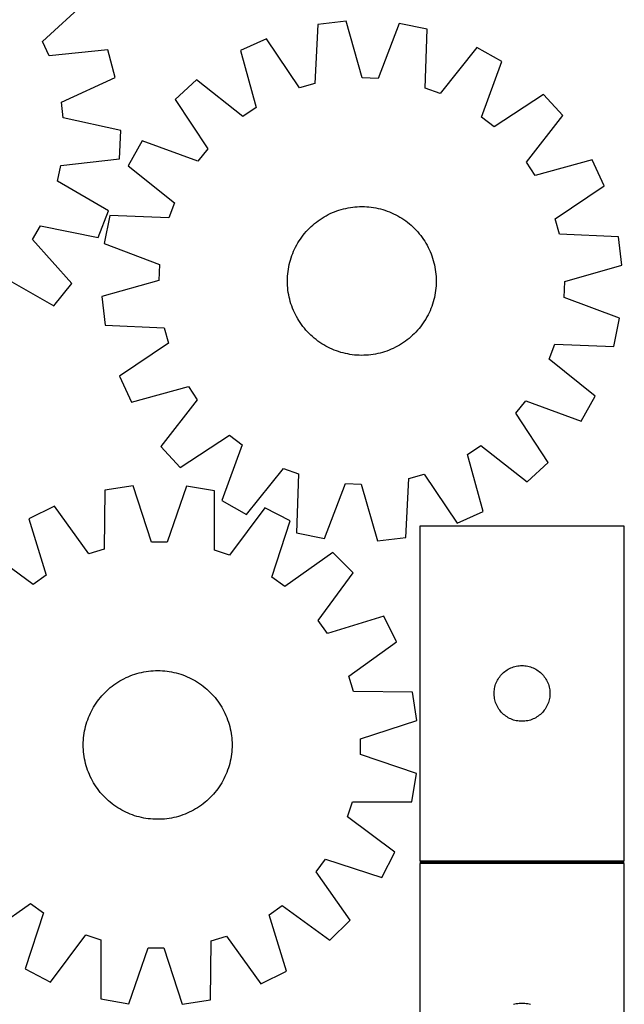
# Model space of a CAD drawing. Header units: millimetres. Extents: x 7 to 1493, y 7 to 2993.
# Tile 11 of 13: x 1168 to 1493, y 2116 to 2645. Entities that reach past the tile are written whole.
import ezdxf

# ---------------------------------------------------------------- set-up
doc = ezdxf.new("R2010")
doc.units = ezdxf.units.MM
doc.layers.add('COMMON', color=5, linetype='CONTINUOUS', true_color=0x0000ff)
doc.layers.add('CUT', color=7, linetype='CONTINUOUS', true_color=0x000000)

msp = doc.modelspace()

# ---------------------------------------------------------------- linework, layer by layer
at = {"layer": 'COMMON'}
msp.add_line((1383.429282, 2192.039088), (1493.429282, 2192.039088), dxfattribs=at)
at = {"layer": 'CUT'}
for p, q in [((1180.621678, 2633.495643), (1204.081412, 2654.910956)), ((1328.573743, 2642.598118), (1327.069716, 2610.869382)), ((1343.857759, 2644.367126), (1328.573743, 2642.598118)), ((1352.569649, 2613.820805), (1343.857759, 2644.367126)), ((1372.371619, 2643.173124), (1361.136485, 2613.462073)), ((1387.454236, 2640.13253), (1372.371619, 2643.173124)), ((1386.300403, 2608.38913), (1387.454236, 2640.13253)), ((1184.119483, 2625.667187), (1180.621678, 2633.495643)), ((1301.086484, 2634.922414), (1287.097174, 2628.516966)), ((1318.811316, 2608.563258), (1301.086484, 2634.922414)), ((1215.723508, 2628.85472), (1184.119483, 2625.667187)), ((1219.725265, 2613.99819), (1215.723508, 2628.85472)), ((1287.097174, 2628.516966), (1295.471478, 2597.876375)), ((1414.203561, 2630.1857), (1394.337094, 2605.400659)), ((1427.608387, 2622.633138), (1414.203561, 2630.1857)), ((1416.701777, 2592.799925), (1427.608387, 2622.633138)), ((1190.796037, 2600.880474), (1219.725265, 2613.99819)), ((1263.327161, 2612.722908), (1252.001929, 2602.30803)), ((1288.329905, 2593.131135), (1263.327161, 2612.722908)), ((1327.069716, 2610.869382), (1318.811316, 2608.563258)), ((1361.136485, 2613.462073), (1352.569649, 2613.820805)), ((1394.337094, 2605.400659), (1386.300403, 2608.38913)), ((1191.703521, 2592.354288), (1190.796037, 2600.880474)), ((1252.001929, 2602.30803), (1269.434828, 2575.754899)), ((1449.974767, 2604.907144), (1423.421636, 2587.474245)), ((1460.389644, 2593.581912), (1449.974767, 2604.907144)), ((1295.471478, 2597.876375), (1288.329905, 2593.131135)), ((1222.745736, 2585.619631), (1191.703521, 2592.354288)), ((1423.421636, 2587.474245), (1416.701777, 2592.799925)), ((1440.797872, 2568.579168), (1460.389644, 2593.581912)), ((1221.960714, 2570.253621), (1222.745736, 2585.619631)), ((1234.275935, 2579.94165), (1226.723373, 2566.536824)), ((1264.109148, 2569.03504), (1234.275935, 2579.94165)), ((1269.434828, 2575.754899), (1264.109148, 2569.03504)), ((1190.393785, 2566.717555), (1221.960714, 2570.253621)), ((1445.543112, 2561.437595), (1440.797872, 2568.579168)), ((1476.183702, 2569.811899), (1445.543112, 2561.437595)), ((1482.58915, 2555.822589), (1476.183702, 2569.811899)), ((1188.622118, 2558.328242), (1190.393785, 2566.717555)), ((1226.723373, 2566.536824), (1251.508415, 2546.670358)), ((1216.063896, 2542.330631), (1188.622118, 2558.328242)), ((1456.229995, 2538.097757), (1482.58915, 2555.822589)), ((1210.568936, 2527.959272), (1216.063896, 2542.330631)), ((1251.508415, 2546.670358), (1248.519943, 2538.633666)), ((1337.658928, 2541.850096), (1338.835535, 2542.291233)), ((1338.835535, 2542.291233), (1340.025418, 2542.695194)), ((1340.025418, 2542.695194), (1341.227403, 2543.061581)), ((1341.227403, 2543.061581), (1342.440303, 2543.390031)), ((1342.440303, 2543.390031), (1343.662922, 2543.680222)), ((1343.662922, 2543.680222), (1344.894052, 2543.931866)), ((1344.894052, 2543.931866), (1346.13248, 2544.144715)), ((1346.13248, 2544.144715), (1347.376981, 2544.318559)), ((1347.376981, 2544.318559), (1348.62633, 2544.453227)), ((1348.62633, 2544.453227), (1349.879292, 2544.548585)), ((1349.879292, 2544.548585), (1351.134631, 2544.604539)), ((1351.134631, 2544.604539), (1352.391108, 2544.621035)), ((1352.391108, 2544.621035), (1353.647483, 2544.598056)), ((1353.647483, 2544.598056), (1354.902517, 2544.535624)), ((1354.902517, 2544.535624), (1356.15497, 2544.433802)), ((1356.15497, 2544.433802), (1357.403607, 2544.292689)), ((1357.403607, 2544.292689), (1358.647195, 2544.112426)), ((1358.647195, 2544.112426), (1359.884508, 2543.893189)), ((1359.884508, 2543.893189), (1361.114323, 2543.635196)), ((1361.114323, 2543.635196), (1362.335428, 2543.3387)), ((1362.335428, 2543.3387), (1363.546617, 2543.003995)), ((1363.546617, 2543.003995), (1364.746695, 2542.631411)), ((1364.746695, 2542.631411), (1365.934478, 2542.221315)), ((1365.934478, 2542.221315), (1367.108794, 2541.774112)), ((1216.776543, 2539.787499), (1213.735949, 2524.704882)), ((1248.519943, 2538.633666), (1216.776543, 2539.787499)), ((1327.853251, 2536.290517), (1328.860066, 2537.042402)), ((1328.860066, 2537.042402), (1329.890002, 2537.76229)), ((1329.890002, 2537.76229), (1330.942042, 2538.449472)), ((1330.942042, 2538.449472), (1332.015147, 2539.103269)), ((1332.015147, 2539.103269), (1333.10826, 2539.723037)), ((1333.10826, 2539.723037), (1334.2203, 2540.308164)), ((1334.2203, 2540.308164), (1335.350171, 2540.858072)), ((1335.350171, 2540.858072), (1336.496757, 2541.372218)), ((1336.496757, 2541.372218), (1337.658928, 2541.850096)), ((1367.108794, 2541.774112), (1368.268483, 2541.290244)), ((1368.268483, 2541.290244), (1369.412401, 2540.770188)), ((1369.412401, 2540.770188), (1370.539419, 2540.214457)), ((1370.539419, 2540.214457), (1371.648425, 2539.6236)), ((1371.648425, 2539.6236), (1372.738325, 2538.9982)), ((1372.738325, 2538.9982), (1373.808043, 2538.338874)), ((1373.808043, 2538.338874), (1374.856522, 2537.646272)), ((1374.856522, 2537.646272), (1375.88273, 2536.921079)), ((1375.88273, 2536.921079), (1376.885652, 2536.16401)), ((1458.536119, 2529.839358), (1456.229995, 2538.097757)), ((1175.176903, 2526.919756), (1179.454299, 2534.350991)), ((1179.454299, 2534.350991), (1210.568936, 2527.959272)), ((1322.351811, 2531.150969), (1323.199904, 2532.078193)), ((1323.199904, 2532.078193), (1324.076703, 2532.978321)), ((1324.076703, 2532.978321), (1324.981344, 2533.850464)), ((1324.981344, 2533.850464), (1325.912932, 2534.693761)), ((1325.912932, 2534.693761), (1326.870549, 2535.507379)), ((1326.870549, 2535.507379), (1327.853251, 2536.290517)), ((1376.885652, 2536.16401), (1377.864299, 2535.375811)), ((1377.864299, 2535.375811), (1378.817705, 2534.557262)), ((1378.817705, 2534.557262), (1379.74493, 2533.709169)), ((1379.74493, 2533.709169), (1380.645058, 2532.83237)), ((1380.645058, 2532.83237), (1381.5172, 2531.92773)), ((1381.5172, 2531.92773), (1382.360497, 2530.996141)), ((1196.33205, 2503.225147), (1175.176903, 2526.919756)), ((1317.910873, 2525.071588), (1318.570199, 2526.141306)), ((1318.570199, 2526.141306), (1319.262801, 2527.189786)), ((1319.262801, 2527.189786), (1319.987994, 2528.215993)), ((1319.987994, 2528.215993), (1320.745063, 2529.218915)), ((1320.745063, 2529.218915), (1321.533262, 2530.197562)), ((1321.533262, 2530.197562), (1322.351811, 2531.150969)), ((1382.360497, 2530.996141), (1383.174116, 2530.038524)), ((1383.174116, 2530.038524), (1383.957254, 2529.055822)), ((1383.957254, 2529.055822), (1384.709138, 2528.049007)), ((1384.709138, 2528.049007), (1385.429026, 2527.019071)), ((1385.429026, 2527.019071), (1386.116208, 2525.967032)), ((1490.264854, 2528.33533), (1458.536119, 2529.839358)), ((1492.033862, 2513.051314), (1490.264854, 2528.33533)), ((1213.735949, 2524.704882), (1243.447, 2513.469749)), ((1315.618829, 2520.601746), (1316.138885, 2521.745664)), ((1316.138885, 2521.745664), (1316.694616, 2522.872682)), ((1316.694616, 2522.872682), (1317.285473, 2523.981689)), ((1317.285473, 2523.981689), (1317.910873, 2525.071588)), ((1386.116208, 2525.967032), (1386.770006, 2524.893926)), ((1386.770006, 2524.893926), (1387.389774, 2523.800814)), ((1387.389774, 2523.800814), (1387.9749, 2522.688773)), ((1387.9749, 2522.688773), (1388.524808, 2521.558902)), ((1388.524808, 2521.558902), (1389.038955, 2520.412316)), ((1313.570373, 2514.668691), (1313.905078, 2515.879881)), ((1313.905078, 2515.879881), (1314.277662, 2517.079959)), ((1314.277662, 2517.079959), (1314.687758, 2518.267742)), ((1314.687758, 2518.267742), (1315.134961, 2519.442057)), ((1315.134961, 2519.442057), (1315.618829, 2520.601746)), ((1389.038955, 2520.412316), (1389.516832, 2519.250146)), ((1389.516832, 2519.250146), (1389.957969, 2518.073538)), ((1389.957969, 2518.073538), (1390.36193, 2516.883655)), ((1390.36193, 2516.883655), (1390.728317, 2515.68167)), ((1390.728317, 2515.68167), (1391.056768, 2514.46877)), ((1243.447, 2513.469749), (1243.088268, 2504.902913)), ((1312.616384, 2509.73687), (1312.796647, 2510.980458)), ((1312.796647, 2510.980458), (1313.015884, 2512.217771)), ((1313.015884, 2512.217771), (1313.273877, 2513.447586)), ((1313.273877, 2513.447586), (1313.570373, 2514.668691)), ((1391.056768, 2514.46877), (1391.346958, 2513.246151)), ((1391.346958, 2513.246151), (1391.598602, 2512.015021)), ((1391.598602, 2512.015021), (1391.811452, 2510.776594)), ((1391.811452, 2510.776594), (1391.985296, 2509.532092)), ((1461.487541, 2504.339424), (1492.033862, 2513.051314)), ((1159.04841, 2506.949046), (1186.665039, 2491.255208)), ((1243.088268, 2504.902913), (1212.541947, 2496.191023)), ((1312.288038, 2504.724371), (1312.311017, 2505.980747)), ((1312.311017, 2505.980747), (1312.373449, 2507.23578)), ((1312.373449, 2507.23578), (1312.475271, 2508.488233)), ((1312.475271, 2508.488233), (1312.616384, 2509.73687)), ((1391.985296, 2509.532092), (1392.119963, 2508.282743)), ((1392.119963, 2508.282743), (1392.215321, 2507.029781)), ((1392.215321, 2507.029781), (1392.271276, 2505.774442)), ((1392.271276, 2505.774442), (1392.287772, 2504.517965)), ((1186.665039, 2491.255208), (1196.33205, 2503.225147)), ((1312.304534, 2503.467894), (1312.288038, 2504.724371)), ((1312.360488, 2502.212555), (1312.304534, 2503.467894)), ((1312.455847, 2500.959593), (1312.360488, 2502.212555)), ((1312.590514, 2499.710245), (1312.455847, 2500.959593)), ((1312.764358, 2498.465743), (1312.590514, 2499.710245)), ((1392.100539, 2500.754103), (1391.959426, 2499.505466)), ((1392.202361, 2502.006556), (1392.100539, 2500.754103)), ((1392.264793, 2503.26159), (1392.202361, 2502.006556)), ((1392.287772, 2504.517965), (1392.264793, 2503.26159)), ((1461.12881, 2495.772588), (1461.487541, 2504.339424)), ((1212.541947, 2496.191023), (1214.310956, 2480.907006)), ((1312.977207, 2497.227316), (1312.764358, 2498.465743)), ((1313.228851, 2495.996185), (1312.977207, 2497.227316)), ((1313.519042, 2494.773567), (1313.228851, 2495.996185)), ((1313.847493, 2493.560666), (1313.519042, 2494.773567)), ((1391.005437, 2494.573645), (1390.670732, 2493.362456)), ((1391.301932, 2495.79475), (1391.005437, 2494.573645)), ((1391.559926, 2497.024566), (1391.301932, 2495.79475)), ((1391.779163, 2498.261878), (1391.559926, 2497.024566)), ((1391.959426, 2499.505466), (1391.779163, 2498.261878)), ((1490.839861, 2484.537454), (1461.12881, 2495.772588)), ((1314.213879, 2492.358682), (1313.847493, 2493.560666)), ((1314.617841, 2491.168798), (1314.213879, 2492.358682)), ((1315.058978, 2489.992191), (1314.617841, 2491.168798)), ((1315.536855, 2488.830021), (1315.058978, 2489.992191)), ((1389.440849, 2489.800279), (1388.956981, 2488.64059)), ((1389.888052, 2490.974595), (1389.440849, 2489.800279)), ((1390.298147, 2492.162378), (1389.888052, 2490.974595)), ((1390.670732, 2493.362456), (1390.298147, 2492.162378)), ((1316.051002, 2487.683434), (1315.536855, 2488.830021)), ((1316.600909, 2486.553563), (1316.051002, 2487.683434)), ((1317.186036, 2485.441523), (1316.600909, 2486.553563)), ((1317.805804, 2484.348411), (1317.186036, 2485.441523)), ((1318.459601, 2483.275305), (1317.805804, 2484.348411)), ((1386.664937, 2484.170748), (1386.005611, 2483.101031)), ((1387.290337, 2485.260648), (1386.664937, 2484.170748)), ((1387.881194, 2486.369654), (1387.290337, 2485.260648)), ((1388.436925, 2487.496672), (1387.881194, 2486.369654)), ((1388.956981, 2488.64059), (1388.436925, 2487.496672)), ((1487.799267, 2469.454837), (1490.839861, 2484.537454)), ((1214.310956, 2480.907006), (1246.039691, 2479.402979)), ((1246.039691, 2479.402979), (1248.345815, 2471.14458)), ((1319.146783, 2482.223265), (1318.459601, 2483.275305)), ((1319.866672, 2481.193329), (1319.146783, 2482.223265)), ((1320.618556, 2480.186514), (1319.866672, 2481.193329)), ((1321.401694, 2479.203813), (1320.618556, 2480.186514)), ((1322.215313, 2478.246195), (1321.401694, 2479.203813)), ((1383.042548, 2479.044774), (1382.223998, 2478.091368)), ((1383.830746, 2480.023421), (1383.042548, 2479.044774)), ((1384.587816, 2481.026343), (1383.830746, 2480.023421)), ((1385.313009, 2482.052551), (1384.587816, 2481.026343)), ((1386.005611, 2483.101031), (1385.313009, 2482.052551)), ((1323.05861, 2477.314607), (1322.215313, 2478.246195)), ((1323.930752, 2476.409967), (1323.05861, 2477.314607)), ((1324.83088, 2475.533168), (1323.930752, 2476.409967)), ((1325.758105, 2474.685075), (1324.83088, 2475.533168)), ((1326.711511, 2473.866525), (1325.758105, 2474.685075)), ((1327.690158, 2473.078327), (1326.711511, 2473.866525)), ((1328.69308, 2472.321257), (1327.690158, 2473.078327)), ((1377.70526, 2473.734957), (1376.722559, 2472.951819)), ((1378.662878, 2474.548576), (1377.70526, 2473.734957)), ((1379.594466, 2475.391873), (1378.662878, 2474.548576)), ((1380.499106, 2476.264016), (1379.594466, 2475.391873)), ((1381.375906, 2477.164143), (1380.499106, 2476.264016)), ((1382.223998, 2478.091368), (1381.375906, 2477.164143)), ((1248.345815, 2471.14458), (1221.98666, 2453.419748)), ((1329.719287, 2471.596064), (1328.69308, 2472.321257)), ((1330.767767, 2470.903463), (1329.719287, 2471.596064)), ((1331.837485, 2470.244136), (1330.767767, 2470.903463)), ((1332.927385, 2469.618736), (1331.837485, 2470.244136)), ((1334.036391, 2469.027879), (1332.927385, 2469.618736)), ((1335.163409, 2468.472148), (1334.036391, 2469.027879)), ((1336.307327, 2467.952092), (1335.163409, 2468.472148)), ((1337.467016, 2467.468224), (1336.307327, 2467.952092)), ((1368.079053, 2467.870119), (1366.916882, 2467.392241)), ((1369.225639, 2468.384265), (1368.079053, 2467.870119)), ((1370.35551, 2468.934173), (1369.225639, 2468.384265)), ((1371.46755, 2469.519299), (1370.35551, 2468.934173)), ((1372.560663, 2470.139067), (1371.46755, 2469.519299)), ((1373.633768, 2470.792865), (1372.560663, 2470.139067)), ((1374.685808, 2471.480047), (1373.633768, 2470.792865)), ((1375.715744, 2472.199935), (1374.685808, 2471.480047)), ((1376.722559, 2472.951819), (1375.715744, 2472.199935)), ((1453.067395, 2462.571979), (1456.055867, 2470.60867)), ((1456.055867, 2470.60867), (1487.799267, 2469.454837)), ((1338.641331, 2467.021022), (1337.467016, 2467.468224)), ((1339.829114, 2466.610926), (1338.641331, 2467.021022)), ((1341.029193, 2466.238341), (1339.829114, 2466.610926)), ((1342.240382, 2465.903636), (1341.029193, 2466.238341)), ((1343.461487, 2465.607141), (1342.240382, 2465.903636)), ((1344.691302, 2465.349147), (1343.461487, 2465.607141)), ((1345.928615, 2465.129911), (1344.691302, 2465.349147)), ((1347.172203, 2464.949647), (1345.928615, 2465.129911)), ((1348.42084, 2464.808535), (1347.172203, 2464.949647)), ((1349.673293, 2464.706712), (1348.42084, 2464.808535)), ((1350.928327, 2464.644281), (1349.673293, 2464.706712)), ((1352.184702, 2464.621301), (1350.928327, 2464.644281)), ((1353.441179, 2464.637797), (1352.184702, 2464.621301)), ((1354.696518, 2464.693752), (1353.441179, 2464.637797)), ((1355.94948, 2464.78911), (1354.696518, 2464.693752)), ((1357.198828, 2464.923778), (1355.94948, 2464.78911)), ((1358.44333, 2465.097622), (1357.198828, 2464.923778)), ((1359.681758, 2465.310471), (1358.44333, 2465.097622)), ((1360.912888, 2465.562115), (1359.681758, 2465.310471)), ((1362.135507, 2465.852305), (1360.912888, 2465.562115)), ((1363.348407, 2466.180756), (1362.135507, 2465.852305)), ((1364.550392, 2466.547143), (1363.348407, 2466.180756)), ((1365.740275, 2466.951104), (1364.550392, 2466.547143)), ((1366.916882, 2467.392241), (1365.740275, 2466.951104)), ((1477.852436, 2442.705512), (1453.067395, 2462.571979)), ((1221.98666, 2453.419748), (1228.392107, 2439.430438)), ((1228.392107, 2439.430438), (1259.032698, 2447.804741)), ((1259.032698, 2447.804741), (1263.777938, 2440.663168)), ((1470.299875, 2429.300686), (1477.852436, 2442.705512)), ((1263.777938, 2440.663168), (1244.186166, 2415.660424)), ((1435.140982, 2433.487437), (1440.466662, 2440.207296)), ((1440.466662, 2440.207296), (1470.299875, 2429.300686)), ((1452.573881, 2406.934306), (1435.140982, 2433.487437)), ((1254.601043, 2404.335192), (1281.154174, 2421.768091)), ((1281.154174, 2421.768091), (1287.874033, 2416.442412)), ((1244.186166, 2415.660424), (1254.601043, 2404.335192)), ((1287.874033, 2416.442412), (1276.967423, 2386.609198)), ((1409.104332, 2411.365961), (1416.245905, 2416.111201)), ((1416.245905, 2416.111201), (1441.248649, 2396.519429)), ((1417.478635, 2380.725371), (1409.104332, 2411.365961)), ((1441.248649, 2396.519429), (1452.573881, 2406.934306)), ((1290.372249, 2379.056637), (1310.238715, 2403.841678)), ((1310.238715, 2403.841678), (1318.275407, 2400.853206)), ((1318.275407, 2400.853206), (1317.121574, 2369.109806)), ((1377.506094, 2398.372955), (1385.764494, 2400.679079)), ((1385.764494, 2400.679079), (1403.489326, 2374.319923)), ((1229.409299, 2394.460902), (1214.193208, 2392.180304)), ((1239.140729, 2364.223937), (1229.409299, 2394.460902)), ((1257.947162, 2394.223849), (1247.714777, 2364.152716)), ((1273.123268, 2391.690796), (1257.947162, 2394.223849)), ((1332.204191, 2366.069213), (1343.439324, 2395.780263)), ((1343.439324, 2395.780263), (1352.006161, 2395.421532)), ((1352.006161, 2395.421532), (1360.718051, 2364.875211)), ((1376.002067, 2366.644219), (1377.506094, 2398.372955)), ((1214.193208, 2392.180304), (1213.754122, 2360.418977)), ((1273.034671, 2359.926556), (1273.123268, 2391.690796)), ((1186.978834, 2383.58707), (1173.212215, 2376.716063)), ((1205.57771, 2357.837185), (1186.978834, 2383.58707)), ((1276.967423, 2386.609198), (1290.372249, 2379.056637)), ((1300.191135, 2382.64666), (1281.167067, 2357.209294)), ((1313.841713, 2375.547909), (1300.191135, 2382.64666)), ((1403.489326, 2374.319923), (1417.478635, 2380.725371)), ((1173.212215, 2376.716063), (1182.60941, 2346.37356)), ((1303.941763, 2345.365699), (1313.841713, 2375.547909)), ((1383.429282, 2372.789089), (1383.429282, 2192.789089)), ((1493.429282, 2372.789089), (1383.429282, 2372.789089)), ((1493.429282, 2192.789089), (1493.429282, 2372.789089)), ((1317.121574, 2369.109806), (1332.204191, 2366.069213)), ((1247.714777, 2364.152716), (1239.140729, 2364.223937)), ((1360.718051, 2364.875211), (1376.002067, 2366.644219)), ((1175.630996, 2341.39148), (1149.985263, 2360.133707)), ((1213.754122, 2360.418977), (1205.57771, 2357.837185)), ((1281.167067, 2357.209294), (1273.034671, 2359.926556)), ((1336.789993, 2358.581994), (1310.83645, 2340.268381)), ((1347.578829, 2347.612419), (1336.789993, 2358.581994)), ((1182.60941, 2346.37356), (1175.630996, 2341.39148)), ((1328.836601, 2321.966685), (1347.578829, 2347.612419)), ((1310.83645, 2340.268381), (1303.941763, 2345.365699)), ((1333.818681, 2314.988272), (1328.836601, 2321.966685)), ((1364.161184, 2324.385467), (1333.818681, 2314.988272)), ((1371.032192, 2310.618848), (1364.161184, 2324.385467)), ((1345.282307, 2292.019972), (1371.032192, 2310.618848)), ((1228.988914, 2292.717637), (1230.177935, 2293.124129)), ((1230.177935, 2293.124129), (1231.379137, 2293.493073)), ((1231.379137, 2293.493073), (1232.591336, 2293.824103)), ((1232.591336, 2293.824103), (1233.813334, 2294.116895)), ((1233.813334, 2294.116895), (1235.043927, 2294.371157)), ((1235.043927, 2294.371157), (1236.281898, 2294.586641)), ((1236.281898, 2294.586641), (1237.526027, 2294.763132)), ((1237.526027, 2294.763132), (1238.775086, 2294.900458)), ((1238.775086, 2294.900458), (1240.027843, 2294.998482)), ((1240.027843, 2294.998482), (1241.28306, 2295.057107)), ((1241.28306, 2295.057107), (1242.539499, 2295.076276)), ((1242.539499, 2295.076276), (1243.79592, 2295.05597)), ((1243.79592, 2295.05597), (1245.051084, 2294.996209)), ((1245.051084, 2294.996209), (1246.303751, 2294.897052)), ((1246.303751, 2294.897052), (1247.552685, 2294.758596)), ((1247.552685, 2294.758596), (1248.796654, 2294.580979)), ((1248.796654, 2294.580979), (1250.03443, 2294.364375)), ((1250.03443, 2294.364375), (1251.264792, 2294.108999)), ((1251.264792, 2294.108999), (1252.486525, 2293.815102)), ((1252.486525, 2293.815102), (1253.698423, 2293.482975)), ((1253.698423, 2293.482975), (1254.899292, 2293.112945)), ((1254.899292, 2293.112945), (1256.087944, 2292.705377)), ((1427.421002, 2292.978189), (1427.96012, 2293.531371)), ((1427.96012, 2293.531371), (1428.527001, 2294.056068)), ((1428.527001, 2294.056068), (1429.12014, 2294.550886)), ((1429.12014, 2294.550886), (1429.737966, 2295.014514)), ((1429.737966, 2295.014514), (1430.37884, 2295.445722)), ((1430.37884, 2295.445722), (1431.041061, 2295.843367)), ((1431.041061, 2295.843367), (1431.722876, 2296.206395)), ((1431.722876, 2296.206395), (1432.422474, 2296.533842)), ((1432.422474, 2296.533842), (1433.138001, 2296.824841)), ((1433.138001, 2296.824841), (1433.86756, 2297.078619)), ((1433.86756, 2297.078619), (1434.609216, 2297.294504)), ((1434.609216, 2297.294504), (1435.361002, 2297.471924)), ((1435.361002, 2297.471924), (1436.120924, 2297.610407)), ((1436.120924, 2297.610407), (1436.886968, 2297.709587)), ((1436.886968, 2297.709587), (1437.657101, 2297.7692)), ((1437.657101, 2297.7692), (1438.429282, 2297.789089)), ((1438.429282, 2297.789089), (1439.201464, 2297.7692)), ((1439.201464, 2297.7692), (1439.971597, 2297.709587)), ((1439.971597, 2297.709587), (1440.737641, 2297.610407)), ((1440.737641, 2297.610407), (1441.497563, 2297.471924)), ((1441.497563, 2297.471924), (1442.249349, 2297.294504)), ((1442.249349, 2297.294504), (1442.991005, 2297.078619)), ((1442.991005, 2297.078619), (1443.720564, 2296.824841)), ((1443.720564, 2296.824841), (1444.436091, 2296.533842)), ((1444.436091, 2296.533842), (1445.135689, 2296.206395)), ((1445.135689, 2296.206395), (1445.817504, 2295.843367)), ((1445.817504, 2295.843367), (1446.479725, 2295.445722)), ((1446.479725, 2295.445722), (1447.120599, 2295.014514)), ((1447.120599, 2295.014514), (1447.738425, 2294.550886)), ((1447.738425, 2294.550886), (1448.331564, 2294.056068)), ((1448.331564, 2294.056068), (1448.898445, 2293.531371)), ((1448.898445, 2293.531371), (1449.437563, 2292.978189)), ((1219.024635, 2287.447594), (1220.053037, 2288.169672)), ((1220.053037, 2288.169672), (1221.103612, 2288.859091)), ((1221.103612, 2288.859091), (1222.175324, 2289.51517)), ((1222.175324, 2289.51517), (1223.267115, 2290.137262)), ((1223.267115, 2290.137262), (1224.377908, 2290.724754)), ((1224.377908, 2290.724754), (1225.506607, 2291.277064)), ((1225.506607, 2291.277064), (1226.652096, 2291.793649)), ((1226.652096, 2291.793649), (1227.813247, 2292.273998)), ((1227.813247, 2292.273998), (1228.988914, 2292.717637)), ((1256.087944, 2292.705377), (1257.263209, 2292.260674)), ((1257.263209, 2292.260674), (1258.423924, 2291.779274)), ((1258.423924, 2291.779274), (1259.568946, 2291.261653)), ((1259.568946, 2291.261653), (1260.697145, 2290.708322)), ((1260.697145, 2290.708322), (1261.807405, 2290.119825)), ((1261.807405, 2290.119825), (1262.898633, 2289.496746)), ((1262.898633, 2289.496746), (1263.969751, 2288.839697)), ((1263.969751, 2288.839697), (1265.019702, 2288.149328)), ((1265.019702, 2288.149328), (1266.04745, 2287.426319)), ((1347.864098, 2283.843559), (1345.282307, 2292.019972)), ((1424.027034, 2286.981373), (1424.261944, 2287.717224)), ((1424.261944, 2287.717224), (1424.534423, 2288.440007)), ((1424.534423, 2288.440007), (1424.843749, 2289.147804)), ((1424.843749, 2289.147804), (1425.189101, 2289.83874)), ((1425.189101, 2289.83874), (1425.569563, 2290.510981)), ((1425.569563, 2290.510981), (1425.984127, 2291.162744)), ((1425.984127, 2291.162744), (1426.431694, 2291.792303)), ((1426.431694, 2291.792303), (1426.911076, 2292.397986)), ((1426.911076, 2292.397986), (1427.421002, 2292.978189)), ((1449.437563, 2292.978189), (1449.947489, 2292.397986)), ((1449.947489, 2292.397986), (1450.426871, 2291.792303)), ((1450.426871, 2291.792303), (1450.874438, 2291.162744)), ((1450.874438, 2291.162744), (1451.289002, 2290.510981)), ((1451.289002, 2290.510981), (1451.669464, 2289.83874)), ((1451.669464, 2289.83874), (1452.014816, 2289.147804)), ((1452.014816, 2289.147804), (1452.324142, 2288.440007)), ((1452.324142, 2288.440007), (1452.596621, 2287.717224)), ((1452.596621, 2287.717224), (1452.831531, 2286.981373)), ((1212.52893, 2281.542327), (1213.375048, 2282.471354)), ((1213.375048, 2282.471354), (1214.24993, 2283.373345)), ((1214.24993, 2283.373345), (1215.152713, 2284.247411)), ((1215.152713, 2284.247411), (1216.082505, 2285.092688)), ((1216.082505, 2285.092688), (1217.038389, 2285.908343)), ((1217.038389, 2285.908343), (1218.019422, 2286.69357)), ((1218.019422, 2286.69357), (1219.024635, 2287.447594)), ((1266.04745, 2287.426319), (1267.051981, 2286.671386)), ((1267.051981, 2286.671386), (1268.032303, 2285.885271)), ((1268.032303, 2285.885271), (1268.987448, 2285.068752)), ((1268.987448, 2285.068752), (1269.916475, 2284.222634)), ((1269.916475, 2284.222634), (1270.818467, 2283.347752)), ((1270.818467, 2283.347752), (1271.692532, 2282.444969)), ((1271.692532, 2282.444969), (1272.537809, 2281.515177)), ((1379.625426, 2283.404474), (1347.864098, 2283.843559)), ((1381.906023, 2268.188383), (1379.625426, 2283.404474)), ((1423.434255, 2283.175307), (1423.47402, 2283.946721)), ((1423.434255, 2282.40287), (1423.434255, 2283.175307)), ((1423.47402, 2283.946721), (1423.553442, 2284.715064)), ((1423.553442, 2284.715064), (1423.672313, 2285.4783)), ((1423.672313, 2285.4783), (1423.830317, 2286.234405)), ((1423.830317, 2286.234405), (1424.027034, 2286.981373)), ((1452.831531, 2286.981373), (1453.028248, 2286.234405)), ((1453.028248, 2286.234405), (1453.186252, 2285.4783)), ((1453.186252, 2285.4783), (1453.305123, 2284.715064)), ((1453.305123, 2284.715064), (1453.384545, 2283.946721)), ((1453.384545, 2283.946721), (1453.42431, 2283.175307)), ((1453.42431, 2283.175307), (1453.42431, 2282.40287)), ((1208.757985, 2276.52463), (1209.448354, 2277.574581)), ((1209.448354, 2277.574581), (1210.171362, 2278.602329)), ((1210.171362, 2278.602329), (1210.926296, 2279.60686)), ((1210.926296, 2279.60686), (1211.712411, 2280.587182)), ((1211.712411, 2280.587182), (1212.52893, 2281.542327)), ((1272.537809, 2281.515177), (1273.353464, 2280.559293)), ((1273.353464, 2280.559293), (1274.138691, 2279.57826)), ((1274.138691, 2279.57826), (1274.892715, 2278.573047)), ((1274.892715, 2278.573047), (1275.614793, 2277.544645)), ((1275.614793, 2277.544645), (1276.304212, 2276.49407)), ((1423.47402, 2281.631457), (1423.434255, 2282.40287)), ((1423.553442, 2280.863113), (1423.47402, 2281.631457)), ((1423.672313, 2280.099877), (1423.553442, 2280.863113)), ((1423.830317, 2279.343772), (1423.672313, 2280.099877)), ((1424.027034, 2278.596804), (1423.830317, 2279.343772)), ((1424.261944, 2277.860953), (1424.027034, 2278.596804)), ((1424.534423, 2277.13817), (1424.261944, 2277.860953)), ((1424.843749, 2276.430373), (1424.534423, 2277.13817)), ((1452.324142, 2277.13817), (1452.014816, 2276.430373)), ((1452.596621, 2277.860953), (1452.324142, 2277.13817)), ((1452.831531, 2278.596804), (1452.596621, 2277.860953)), ((1453.028248, 2279.343772), (1452.831531, 2278.596804)), ((1453.186252, 2280.099877), (1453.028248, 2279.343772)), ((1453.305123, 2280.863113), (1453.186252, 2280.099877)), ((1453.384545, 2281.631457), (1453.305123, 2280.863113)), ((1453.42431, 2282.40287), (1453.384545, 2281.631457)), ((1205.818408, 2270.978803), (1206.336029, 2272.123825)), ((1206.336029, 2272.123825), (1206.88936, 2273.252023)), ((1206.88936, 2273.252023), (1207.477856, 2274.362284)), ((1207.477856, 2274.362284), (1208.100936, 2275.453512)), ((1208.100936, 2275.453512), (1208.757985, 2276.52463)), ((1276.304212, 2276.49407), (1276.960291, 2275.422358)), ((1276.960291, 2275.422358), (1277.582384, 2274.330566)), ((1277.582384, 2274.330566), (1278.169875, 2273.219773)), ((1278.169875, 2273.219773), (1278.722185, 2272.091075)), ((1278.722185, 2272.091075), (1279.23877, 2270.945585)), ((1425.189101, 2275.739437), (1424.843749, 2276.430373)), ((1425.569563, 2275.067197), (1425.189101, 2275.739437)), ((1425.984127, 2274.415433), (1425.569563, 2275.067197)), ((1426.431694, 2273.785874), (1425.984127, 2274.415433)), ((1426.911076, 2273.180191), (1426.431694, 2273.785874)), ((1427.421002, 2272.599989), (1426.911076, 2273.180191)), ((1427.96012, 2272.046806), (1427.421002, 2272.599989)), ((1428.527001, 2271.52211), (1427.96012, 2272.046806)), ((1448.898445, 2272.046806), (1448.331564, 2271.52211)), ((1449.437563, 2272.599989), (1448.898445, 2272.046806)), ((1449.947489, 2273.180191), (1449.437563, 2272.599989)), ((1450.426871, 2273.785874), (1449.947489, 2273.180191)), ((1450.874438, 2274.415433), (1450.426871, 2273.785874)), ((1451.289002, 2275.067197), (1450.874438, 2274.415433)), ((1451.669464, 2275.739437), (1451.289002, 2275.067197)), ((1452.014816, 2276.430373), (1451.669464, 2275.739437)), ((1204.114707, 2266.253302), (1204.484737, 2267.45417)), ((1204.484737, 2267.45417), (1204.892305, 2268.642823)), ((1204.892305, 2268.642823), (1205.337008, 2269.818087)), ((1205.337008, 2269.818087), (1205.818408, 2270.978803)), ((1279.23877, 2270.945585), (1279.719119, 2269.784434)), ((1279.719119, 2269.784434), (1280.162759, 2268.608768)), ((1280.162759, 2268.608768), (1280.569251, 2267.419747)), ((1280.569251, 2267.419747), (1280.938194, 2266.218545)), ((1351.669059, 2258.456953), (1381.906023, 2268.188383)), ((1429.12014, 2271.027292), (1428.527001, 2271.52211)), ((1429.737966, 2270.563664), (1429.12014, 2271.027292)), ((1430.37884, 2270.132455), (1429.737966, 2270.563664)), ((1431.041061, 2269.73481), (1430.37884, 2270.132455)), ((1431.722876, 2269.371782), (1431.041061, 2269.73481)), ((1432.422474, 2269.044335), (1431.722876, 2269.371782)), ((1433.138001, 2268.753336), (1432.422474, 2269.044335)), ((1433.86756, 2268.499558), (1433.138001, 2268.753336)), ((1434.609216, 2268.283673), (1433.86756, 2268.499558)), ((1435.361002, 2268.106253), (1434.609216, 2268.283673)), ((1436.120924, 2267.96777), (1435.361002, 2268.106253)), ((1436.886968, 2267.86859), (1436.120924, 2267.96777)), ((1437.657101, 2267.808977), (1436.886968, 2267.86859)), ((1438.429282, 2267.789089), (1437.657101, 2267.808977)), ((1439.201464, 2267.808977), (1438.429282, 2267.789089)), ((1439.971597, 2267.86859), (1439.201464, 2267.808977)), ((1440.737641, 2267.96777), (1439.971597, 2267.86859)), ((1441.497563, 2268.106253), (1440.737641, 2267.96777)), ((1442.249349, 2268.283673), (1441.497563, 2268.106253)), ((1442.991005, 2268.499558), (1442.249349, 2268.283673)), ((1443.720564, 2268.753336), (1442.991005, 2268.499558)), ((1444.436091, 2269.044335), (1443.720564, 2268.753336)), ((1445.135689, 2269.371782), (1444.436091, 2269.044335)), ((1445.817504, 2269.73481), (1445.135689, 2269.371782)), ((1446.479725, 2270.132455), (1445.817504, 2269.73481)), ((1447.120599, 2270.563664), (1446.479725, 2270.132455)), ((1447.738425, 2271.027292), (1447.120599, 2270.563664)), ((1448.331564, 2271.52211), (1447.738425, 2271.027292)), ((1202.839086, 2260.107564), (1203.016703, 2261.351533)), ((1203.016703, 2261.351533), (1203.233307, 2262.589309)), ((1203.233307, 2262.589309), (1203.488683, 2263.819671)), ((1203.488683, 2263.819671), (1203.78258, 2265.041404)), ((1203.78258, 2265.041404), (1204.114707, 2266.253302)), ((1280.938194, 2266.218545), (1281.269225, 2265.006346)), ((1281.269225, 2265.006346), (1281.562016, 2263.784347)), ((1281.562016, 2263.784347), (1281.816279, 2262.553755)), ((1281.816279, 2262.553755), (1282.031762, 2261.315784)), ((1282.031762, 2261.315784), (1282.208254, 2260.071654)), ((1202.521406, 2255.094378), (1202.541712, 2256.350799)), ((1202.541712, 2256.350799), (1202.601473, 2257.605963)), ((1202.601473, 2257.605963), (1202.70063, 2258.85863)), ((1202.70063, 2258.85863), (1202.839086, 2260.107564)), ((1282.208254, 2260.071654), (1282.345579, 2258.822595)), ((1282.345579, 2258.822595), (1282.443603, 2257.569839)), ((1282.443603, 2257.569839), (1282.502228, 2256.314622)), ((1282.502228, 2256.314622), (1282.521397, 2255.058183)), ((1351.597837, 2249.882905), (1351.669059, 2258.456953)), ((1202.540575, 2253.837939), (1202.521406, 2255.094378)), ((1202.5992, 2252.582721), (1202.540575, 2253.837939)), ((1202.697224, 2251.329965), (1202.5992, 2252.582721)), ((1202.834549, 2250.080906), (1202.697224, 2251.329965)), ((1282.342173, 2251.293931), (1282.203717, 2250.044997)), ((1282.44133, 2252.546598), (1282.342173, 2251.293931)), ((1282.501091, 2253.801762), (1282.44133, 2252.546598)), ((1282.521397, 2255.058183), (1282.501091, 2253.801762)), ((1203.011041, 2248.836777), (1202.834549, 2250.080906)), ((1203.226524, 2247.598805), (1203.011041, 2248.836777)), ((1203.480787, 2246.368213), (1203.226524, 2247.598805)), ((1203.773578, 2245.146215), (1203.480787, 2246.368213)), ((1281.55412, 2246.33289), (1281.260223, 2245.111157)), ((1281.809496, 2247.563252), (1281.55412, 2246.33289)), ((1282.0261, 2248.801028), (1281.809496, 2247.563252)), ((1282.203717, 2250.044997), (1282.0261, 2248.801028)), ((1381.66897, 2239.65052), (1351.597837, 2249.882905)), ((1204.104609, 2243.934016), (1203.773578, 2245.146215)), ((1204.473552, 2242.732813), (1204.104609, 2243.934016)), ((1204.880044, 2241.543792), (1204.473552, 2242.732813)), ((1205.323684, 2240.368126), (1204.880044, 2241.543792)), ((1205.804033, 2239.206975), (1205.323684, 2240.368126)), ((1279.705795, 2240.334473), (1279.224395, 2239.173757)), ((1280.150498, 2241.509737), (1279.705795, 2240.334473)), ((1280.558066, 2242.69839), (1280.150498, 2241.509737)), ((1280.928096, 2243.899258), (1280.558066, 2242.69839)), ((1281.260223, 2245.111157), (1280.928096, 2243.899258)), ((1206.320618, 2238.061485), (1205.804033, 2239.206975)), ((1206.872928, 2236.932787), (1206.320618, 2238.061485)), ((1207.460419, 2235.821994), (1206.872928, 2236.932787)), ((1208.082512, 2234.730203), (1207.460419, 2235.821994)), ((1277.564947, 2235.790276), (1276.941867, 2234.699049)), ((1278.153443, 2236.900537), (1277.564947, 2235.790276)), ((1278.706774, 2238.028735), (1278.153443, 2236.900537)), ((1279.224395, 2239.173757), (1278.706774, 2238.028735)), ((1379.135917, 2224.474414), (1381.66897, 2239.65052)), ((1208.738591, 2233.658491), (1208.082512, 2234.730203)), ((1209.42801, 2232.607916), (1208.738591, 2233.658491)), ((1210.150088, 2231.579514), (1209.42801, 2232.607916)), ((1210.904112, 2230.5743), (1210.150088, 2231.579514)), ((1211.689339, 2229.593268), (1210.904112, 2230.5743)), ((1212.504994, 2228.637383), (1211.689339, 2229.593268)), ((1273.330392, 2229.565379), (1272.513873, 2228.610233)), ((1274.116507, 2230.545701), (1273.330392, 2229.565379)), ((1274.871441, 2231.550231), (1274.116507, 2230.545701)), ((1275.594449, 2232.577979), (1274.871441, 2231.550231)), ((1276.284818, 2233.627931), (1275.594449, 2232.577979)), ((1276.941867, 2234.699049), (1276.284818, 2233.627931)), ((1213.350271, 2227.707591), (1212.504994, 2228.637383)), ((1214.224336, 2226.804809), (1213.350271, 2227.707591)), ((1215.126328, 2225.929927), (1214.224336, 2226.804809)), ((1216.055354, 2225.083809), (1215.126328, 2225.929927)), ((1217.0105, 2224.267289), (1216.055354, 2225.083809)), ((1217.990822, 2223.481175), (1217.0105, 2224.267289)), ((1268.004414, 2224.244218), (1267.023381, 2223.458991)), ((1268.960298, 2225.059873), (1268.004414, 2224.244218)), ((1269.89009, 2225.90515), (1268.960298, 2225.059873)), ((1270.792873, 2226.779215), (1269.89009, 2225.90515)), ((1271.667755, 2227.681206), (1270.792873, 2226.779215)), ((1272.513873, 2228.610233), (1271.667755, 2227.681206)), ((1344.654415, 2216.430615), (1347.371677, 2224.56301)), ((1347.371677, 2224.56301), (1379.135917, 2224.474414)), ((1218.995353, 2222.726241), (1217.990822, 2223.481175)), ((1220.023101, 2222.003233), (1218.995353, 2222.726241)), ((1221.073052, 2221.312864), (1220.023101, 2222.003233)), ((1222.14417, 2220.655815), (1221.073052, 2221.312864)), ((1223.235398, 2220.032735), (1222.14417, 2220.655815)), ((1224.345658, 2219.444239), (1223.235398, 2220.032735)), ((1225.473857, 2218.890907), (1224.345658, 2219.444239)), ((1226.618878, 2218.373286), (1225.473857, 2218.890907)), ((1259.536196, 2218.875496), (1258.390706, 2218.358912)), ((1260.664895, 2219.427807), (1259.536196, 2218.875496)), ((1261.775688, 2220.015298), (1260.664895, 2219.427807)), ((1262.867479, 2220.63739), (1261.775688, 2220.015298)), ((1263.939191, 2221.29347), (1262.867479, 2220.63739)), ((1264.989766, 2221.982888), (1263.939191, 2221.29347)), ((1266.018168, 2222.704966), (1264.989766, 2221.982888)), ((1267.023381, 2223.458991), (1266.018168, 2222.704966)), ((1227.779594, 2217.891887), (1226.618878, 2218.373286)), ((1228.954859, 2217.447184), (1227.779594, 2217.891887)), ((1230.143511, 2217.039616), (1228.954859, 2217.447184)), ((1231.34438, 2216.669586), (1230.143511, 2217.039616)), ((1232.556278, 2216.337458), (1231.34438, 2216.669586)), ((1233.778011, 2216.043562), (1232.556278, 2216.337458)), ((1235.008373, 2215.788185), (1233.778011, 2216.043562)), ((1236.246149, 2215.571582), (1235.008373, 2215.788185)), ((1237.490118, 2215.393965), (1236.246149, 2215.571582)), ((1238.739052, 2215.255509), (1237.490118, 2215.393965)), ((1239.991719, 2215.156352), (1238.739052, 2215.255509)), ((1241.246883, 2215.09659), (1239.991719, 2215.156352)), ((1242.503304, 2215.076284), (1241.246883, 2215.09659)), ((1243.759743, 2215.095454), (1242.503304, 2215.076284)), ((1245.01496, 2215.154079), (1243.759743, 2215.095454)), ((1246.267717, 2215.252103), (1245.01496, 2215.154079)), ((1247.516776, 2215.389428), (1246.267717, 2215.252103)), ((1248.760905, 2215.56592), (1247.516776, 2215.389428)), ((1249.998876, 2215.781403), (1248.760905, 2215.56592)), ((1251.229469, 2216.035666), (1249.998876, 2215.781403)), ((1252.451467, 2216.328457), (1251.229469, 2216.035666)), ((1253.663666, 2216.659488), (1252.451467, 2216.328457)), ((1254.864868, 2217.028431), (1253.663666, 2216.659488)), ((1256.053889, 2217.434923), (1254.864868, 2217.028431)), ((1257.229556, 2217.878563), (1256.053889, 2217.434923)), ((1258.390706, 2218.358912), (1257.229556, 2217.878563)), ((1370.091781, 2197.406547), (1344.654415, 2216.430615)), ((1327.713503, 2186.761231), (1332.810821, 2193.655919)), ((1332.810821, 2193.655919), (1362.99303, 2183.755969)), ((1362.99303, 2183.755969), (1370.091781, 2197.406547)), ((1383.429282, 2192.789089), (1493.429282, 2192.789089)), ((1383.429282, 2191.289088), (1383.429282, 2011.289088)), ((1493.429282, 2191.289088), (1383.429282, 2191.289088)), ((1493.429282, 2011.289088), (1493.429282, 2191.289088)), ((1346.027115, 2160.807689), (1327.713503, 2186.761231)), ((1148.25281, 2151.570567), (1174.206352, 2169.884179)), ((1174.206352, 2169.884179), (1181.10104, 2164.786861)), ((1302.433393, 2163.779001), (1309.411807, 2168.76108)), ((1309.411807, 2168.76108), (1335.05754, 2150.018853)), ((1181.10104, 2164.786861), (1171.20109, 2134.604652)), ((1311.830588, 2133.436498), (1302.433393, 2163.779001)), ((1335.05754, 2150.018853), (1346.027115, 2160.807689)), ((1184.851668, 2127.5059), (1203.875736, 2152.943266)), ((1203.875736, 2152.943266), (1212.008132, 2150.226004)), ((1212.008132, 2150.226004), (1211.919535, 2118.461765)), ((1271.288681, 2149.733584), (1279.465093, 2152.315375)), ((1279.465093, 2152.315375), (1298.063969, 2126.56549)), ((1227.095641, 2115.928711), (1237.328026, 2145.999844)), ((1237.328026, 2145.999844), (1245.902074, 2145.928623)), ((1245.902074, 2145.928623), (1255.633504, 2115.691659)), ((1270.849595, 2117.972256), (1271.288681, 2149.733584)), ((1171.20109, 2134.604652), (1184.851668, 2127.5059)), ((1298.063969, 2126.56549), (1311.830588, 2133.436498)), ((1211.919535, 2118.461765), (1227.095641, 2115.928711)), ((1255.633504, 2115.691659), (1270.849595, 2117.972256)), ((1433.86756, 2115.578618), (1434.609216, 2115.794503)), ((1434.609216, 2115.794503), (1435.361002, 2115.971923)), ((1435.361002, 2115.971923), (1436.120924, 2116.110406)), ((1436.120924, 2116.110406), (1436.886968, 2116.209586)), ((1436.886968, 2116.209586), (1437.657101, 2116.269199)), ((1437.657101, 2116.269199), (1438.429282, 2116.289088)), ((1438.429282, 2116.289088), (1439.201464, 2116.269199)), ((1439.201464, 2116.269199), (1439.971597, 2116.209586)), ((1439.971597, 2116.209586), (1440.737641, 2116.110406)), ((1440.737641, 2116.110406), (1441.497563, 2115.971923)), ((1441.497563, 2115.971923), (1442.249349, 2115.794503)), ((1442.249349, 2115.794503), (1442.991005, 2115.578618))]:
    msp.add_line(p, q, dxfattribs=at)

doc.saveas('drawing.dxf')
